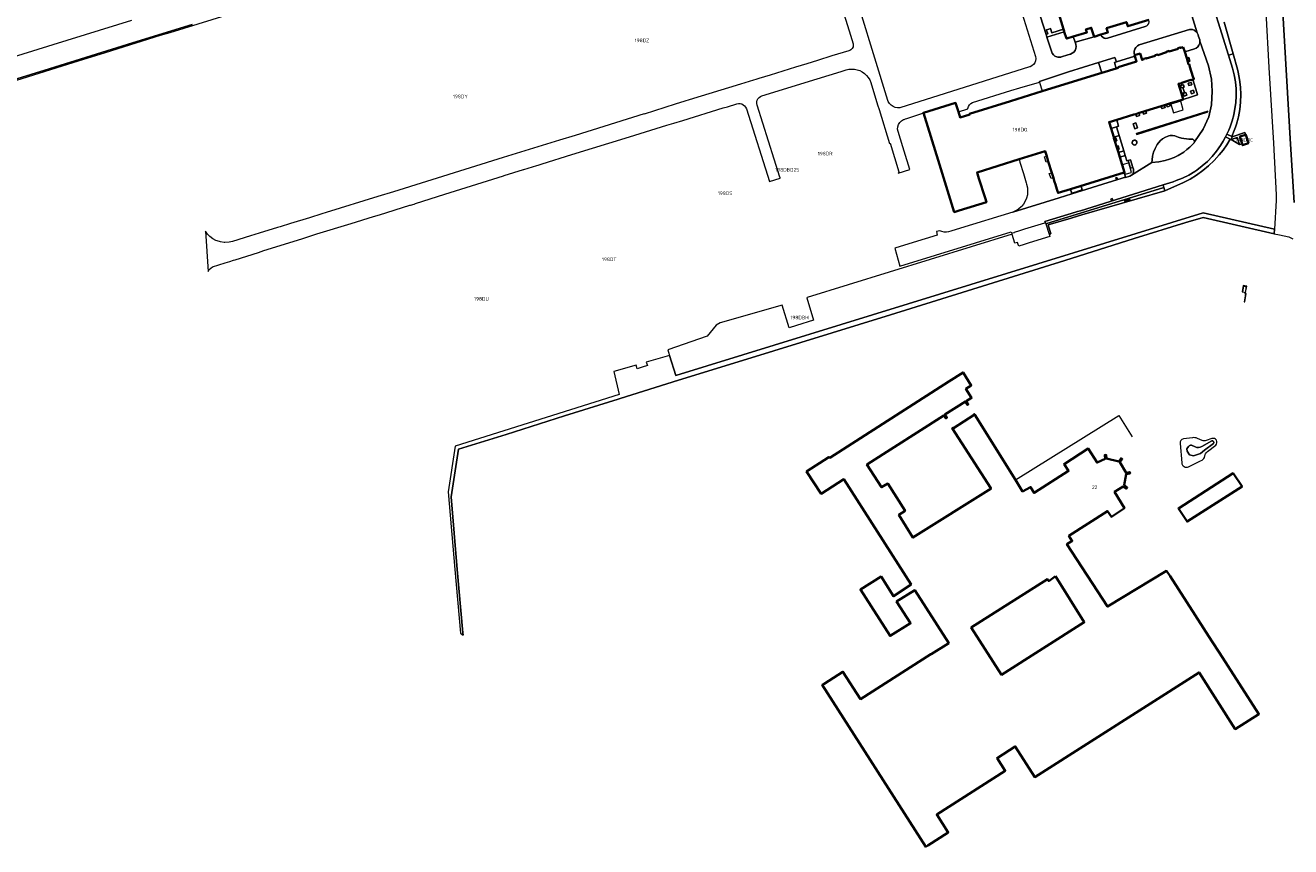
# Model space of a CAD drawing. Extents: x 150256 to 156914, y 461459 to 469481.
# Tile 3 of 256: x 152266 to 152740, y 461791 to 462099. Entities that reach past the tile are written whole.
import ezdxf
from ezdxf.enums import TextEntityAlignment as Align

# ---------------------------------------------------------------- set-up
doc = ezdxf.new("R2010")
doc.units = 0
doc.header["$LTSCALE"] = 0.75
for name, color, linetype, lineweight in [('B-RO-GK-BESCHOEIING-G', 251, 'GK-BESCHOEIING', 35), ('B-RO-GR-BEPLANTING_CULTUUR_BOSPLANTSOEN-GV', 251, 'CONTINUOUS', 18), ('B-RO-GR-BOS_GEMENGD-GV', 251, 'CONTINUOUS', 13), ('B-RO-GR-BOS_LOOF-GV', 251, 'CONTINUOUS', 13), ('B-RO-GR-GROENVOORZIENING-GV', 251, 'CONTINUOUS', 18), ('B-RO-IE-TERREINAFSCHEIDING_KUNSTMATIG_HEKWERK-G', 251, 'IE-TERREINAFSCHEIDING-KUNSTMATIG', 18), ('B-RO-IE-TERREINAFSCHEIDING_KUNSTMATIG_MUUR-G', 251, 'IE-TERREINAFSCHEIDING-KUNSTMATIG-DICHT', 18), ('B-RO-IE-TERREINAFSCHEIDING_KUNSTMATIG_MUUR-GV', 251, 'CONTINUOUS', 18), ('B-RO-OG-BEBOUWING-GV', 6, 'CONTINUOUS', 35), ('B-RO-OG-BEBOUWING-T18', 1, 'CONTINUOUS', 18), ('B-RO-OG-BEBOUWING_OVERBOUWING-GV', 251, 'CONTINUOUS', 18), ('B-RO-OG-WATER-GV', 251, 'CONTINUOUS', 18), ('B-RO-OG-WATER_SLOOT-GV', 251, 'CONTINUOUS', 18), ('B-RO-VH-VERHARDING_GESLOTEN-GV', 251, 'CONTINUOUS', 18), ('B-RO-VH-VERHARDING_OPEN-GV', 251, 'CONTINUOUS', 18)]:
    doc.layers.add(name, color=color, linetype=linetype, lineweight=lineweight)
doc.styles.add('NLCS-ISO-M200-T18', font='NLCS-ISO.ttf', dxfattribs={"height": 360})
doc.linetypes.add('GK-BESCHOEIING', pattern='A,30,-5,[1,NLCS.SHX,S=1,R=0,X=0,Y=0],-5', length=40)
doc.linetypes.add('IE-TERREINAFSCHEIDING-KUNSTMATIG', pattern='A,4,[82,NLCS.SHX,S=0.75,R=90,X=0,Y=0],4,-2', length=10)
doc.linetypes.add('IE-TERREINAFSCHEIDING-KUNSTMATIG-DICHT', pattern='A,8,-1,[82,NLCS.SHX,S=0.75,R=90,X=0,Y=0],-1', length=10)

msp = doc.modelspace()

# ---------------------------------------------------------------- linework, layer by layer
at = {"layer": 'B-RO-GK-BESCHOEIING-G'}
msp.add_lwpolyline([(152718.359, 461930.624), (152697.813, 461917.404), (152701.054, 461912.441), (152721.669, 461925.636)], close=True, dxfattribs=at)
at = {"layer": 'B-RO-GR-BEPLANTING_CULTUUR_BOSPLANTSOEN-GV'}
msp.add_lwpolyline([(152735.271, 462131.386), (152739.871, 462053.95), (152741.152, 462032.154)], dxfattribs=at)
at = {"layer": 'B-RO-GR-BOS_GEMENGD-GV'}
for points in [[(152648.11, 462024.122), (152649.334, 462020.199), (152649.938, 462020.379), (152648.95, 462023.699), (152657.562, 462026.297), (152660.395, 462027.152), (152661.564, 462027.487), (152692.76, 462036.43), (152692.345, 462037.751)], [(152678.042, 462032.987), (152678.174, 462032.601), (152677.773, 462032.495), (152677.639, 462032.887)], [(152679.001, 462032.779), (152678.416, 462032.562), (152678.223, 462033.182), (152678.776, 462033.36)], [(152679.659, 462033.046), (152679.263, 462032.927), (152679.08, 462033.339), (152679.522, 462033.468)]]:
    msp.add_lwpolyline(points, close=True, dxfattribs=at)
at = {"layer": 'B-RO-GR-BOS_LOOF-GV'}
for points in [[(152741.152, 462032.154), (152739.871, 462053.95), (152735.271, 462131.386)], [(152715.003, 462099.713), (152718.352, 462087.923), (152719.991, 462082.076), (152720.256, 462080.946), (152720.757, 462078.19), (152721.061, 462075.406), (152721.165, 462072.606), (152721.069, 462069.806), (152720.774, 462067.021), (152720.281, 462064.263), (152720.185, 462063.803), (152719.571, 462061.436), (152719.218, 462060.423), (152718.766, 462059.127), (152717.775, 462056.892), (152717.944, 462056.728), (152722.718, 462058.34), (152723.004, 462057.488), (152723.099, 462057.518), (152724.084, 462054.323), (152721.855, 462053.611), (152721.687, 462054.155), (152720.755, 462053.904), (152717.62, 462055.728), (152717.539, 462055.702), (152717.243, 462055.865), (152715.99, 462053.764), (152714.569, 462051.773), (152713.061, 462049.982), (152711.149, 462047.869), (152709.094, 462045.896), (152706.905, 462044.072), (152704.593, 462042.405), (152702.171, 462040.905), (152699.691, 462039.599), (152692.76, 462036.43), (152661.564, 462027.487), (152660.395, 462027.152), (152657.562, 462026.297), (152648.95, 462023.699), (152649.938, 462020.379), (152649.334, 462020.199), (152649.599, 462019.35), (152641.889, 462017), (152639.963, 462016.419), (152637.923, 462015.782), (152637.758, 462016.31), (152637.503, 462017.126), (152636.521, 462016.82), (152635.478, 462020.164), (152635.476, 462020.169), (152635.46, 462020.219), (152558.637, 461996.423), (152558.538, 461996.392), (152561.046, 461988.034), (152554.582, 461985.947), (152551.949, 461985.097), (152549.283, 461993.588), (152526.057, 461986.995), (152524.559, 461986.088), (152521.095, 461981.963), (152506.359, 461976.912), (152506.643, 461975.984), (152507.038, 461974.695), (152509.341, 461967.172), (152707.075, 462028.253), (152733.843, 462022.079), (152733.758, 462020.417), (152733.757, 462020.405), (152735.693, 462020.005), (152739.145, 462019.271), (152740.73, 462018.544)]]:
    msp.add_lwpolyline(points, dxfattribs=at)
at = {"layer": 'B-RO-GR-GROENVOORZIENING-GV'}
for points in [[(152708.256, 462114.221), (152716.591, 462087.337), (152718.352, 462087.923), (152715.003, 462099.713)], [(152646.159, 462101.804), (152648.24, 462095.131), (152648.841, 462095.321), (152648.367, 462096.796), (152648.345, 462096.865), (152648.338, 462096.888), (152649.227, 462097.151), (152649.866, 462097.359), (152650.368, 462095.787), (152654.744, 462097.135), (152652.551, 462104.182)]]:
    msp.add_lwpolyline(points, dxfattribs=at)
for points in [[(152685.936, 462098.392), (152686.397, 462098.773), (152686.708, 462099.283), (152686.834, 462099.868), (152686.761, 462100.461), (152686.699, 462100.675), (152678.8, 462098.203), (152678.307, 462099.777), (152670.885, 462097.473), (152671.372, 462095.904), (152668.703, 462095.08), (152669.02, 462094.515), (152669.463, 462094.06), (152670.025, 462093.765), (152670.651, 462093.658), (152671.28, 462093.749), (152685.376, 462098.183)], [(152655.041, 462096.18), (152648.543, 462094.178), (152648.537, 462094.176), (152650.188, 462088.885), (152650.473, 462088.161), (152650.932, 462087.534), (152651.535, 462087.043), (152652.243, 462086.722), (152652.604, 462086.661), (152653.01, 462086.591), (152653.784, 462086.66), (152654.005, 462086.717), (152656.413, 462087.495), (152657.346, 462087.796), (152658.038, 462088.087), (152658.629, 462088.55), (152659.078, 462089.151), (152659.353, 462089.85), (152659.435, 462090.596), (152659.356, 462091.316), (152659.315, 462091.502), (152659.101, 462092.22), (152658.387, 462094.337), (152656.02, 462093.609), (152655.865, 462093.561)], [(152705.082, 462090.494), (152705.524, 462091.105), (152705.79, 462091.81), (152705.863, 462092.561), (152705.785, 462093.129), (152705.377, 462094.434), (152705.186, 462095.046), (152704.868, 462095.729), (152704.381, 462096.305), (152703.761, 462096.734), (152703.051, 462096.986), (152702.299, 462097.042), (152701.999, 462097.009), (152683.154, 462091.197), (152682.469, 462090.832), (152681.9, 462090.305), (152681.483, 462089.65), (152681.247, 462088.911), (152681.207, 462088.136), (152681.372, 462087.385), (152681.395, 462087.325), (152683.41, 462087.984), (152684.185, 462085.615), (152684.839, 462085.818), (152684.785, 462085.994), (152685.712, 462086.28), (152685.767, 462086.106), (152689.136, 462087.15), (152689.075, 462087.333), (152689.974, 462087.61), (152690.035, 462087.427), (152693.366, 462088.461), (152693.307, 462088.644), (152694.231, 462088.939), (152694.297, 462088.75), (152697.657, 462089.791), (152697.597, 462089.982), (152698.494, 462090.265), (152698.553, 462090.074), (152699.638, 462090.405), (152700.179, 462088.651), (152703.805, 462089.715), (152704.495, 462090.019)], [(152718.766, 462059.127), (152719.218, 462060.423), (152719.571, 462061.436), (152720.185, 462063.803), (152720.281, 462064.263), (152720.774, 462067.021), (152721.069, 462069.806), (152721.165, 462072.606), (152721.061, 462075.406), (152720.757, 462078.19), (152720.256, 462080.946), (152719.991, 462082.076), (152718.352, 462087.923), (152716.591, 462087.337), (152718.1, 462082.478), (152718.732, 462079.935), (152719.169, 462077.351), (152719.407, 462074.741), (152719.446, 462072.121), (152719.285, 462069.506), (152719.005, 462067.379), (152718.599, 462065.036), (152717.998, 462062.735), (152717.205, 462060.493), (152716.657, 462059.218), (152715.969, 462057.73), (152717.775, 462056.892)], [(152695.545, 462057.277), (152694.658, 462057.229), (152694.194, 462057.124), (152692.983, 462056.648), (152691.894, 462056.02), (152690.934, 462055.224), (152689.826, 462053.876), (152689.033, 462052.418), (152688.479, 462051.014), (152688.091, 462049.5), (152687.925, 462048.133), (152687.886, 462047.059), (152690.452, 462047.389), (152692.872, 462047.875), (152694.44, 462048.337), (152696.157, 462048.964), (152697.737, 462049.722), (152699.794, 462050.995), (152701.02, 462051.933), (152702.062, 462052.864), (152702.906, 462053.696), (152703.751, 462054.527), (152703.856, 462054.91), (152703.733, 462055.35), (152703.496, 462055.662), (152703.181, 462055.896), (152701.744, 462055.887), (152699.01, 462056.303), (152697.725, 462056.646), (152696.419, 462057.126)], [(152717.243, 462055.865), (152715.464, 462056.731), (152714.554, 462055.082), (152713.569, 462053.476), (152712.091, 462051.37), (152710.454, 462049.384), (152708.668, 462047.532), (152706.744, 462045.824), (152704.693, 462044.271), (152703.924, 462043.75), (152701.71, 462042.427), (152699.4, 462041.279), (152697.008, 462040.313), (152695.84, 462039.918), (152692.039, 462038.727), (152692.345, 462037.751), (152692.76, 462036.43), (152699.691, 462039.599), (152702.171, 462040.905), (152704.593, 462042.405), (152706.905, 462044.072), (152709.094, 462045.896), (152711.149, 462047.869), (152713.061, 462049.982), (152714.569, 462051.773), (152715.99, 462053.764)], [(152719.869, 462056.464), (152717.62, 462055.728), (152720.755, 462053.904)], [(152675.06, 462040.723), (152677.955, 462041.599), (152677.416, 462043.357), (152668.229, 462040.5), (152657.349, 462037.126), (152657.871, 462035.339)], [(152674.617, 462040.629), (152674.386, 462041.326), (152674.764, 462041.463), (152675.06, 462040.723)], [(152692.345, 462037.751), (152692.039, 462038.727), (152661.1, 462029.048), (152659.925, 462028.681), (152659.188, 462028.459), (152647.776, 462025.016), (152647.924, 462024.525), (152647.979, 462024.542), (152648.11, 462024.122)], [(152657.392, 462037.014), (152661.353, 462038.203), (152661.73, 462036.836), (152660.288, 462036.385), (152659.247, 462036.045), (152657.818, 462035.624)], [(152707.075, 462028.253), (152509.341, 461967.172), (152507.038, 461974.695), (152498.336, 461972.201), (152498.723, 461970.974), (152496.816, 461970.377), (152494.909, 461969.78), (152494.492, 461971.099), (152486.218, 461968.728), (152488.197, 461960.101), (152426.692, 461940.744), (152424.05, 461923.663), (152426.554, 461894.442), (152428.662, 461870.64), (152429.638, 461869.814), (152429.558, 461870.719), (152427.451, 461894.52), (152425.118, 461921.738), (152427.872, 461939.543), (152445.754, 461945.126), (152467.639, 461952.099), (152487.817, 461958.371), (152488.542, 461958.599), (152510.356, 461965.456), (152534.349, 461972.904), (152589.9, 461990.008), (152655.206, 462010.356), (152681.185, 462018.57), (152700.571, 462024.556), (152707.133, 462026.546), (152733.757, 462020.405), (152733.758, 462020.417), (152733.843, 462022.079)]]:
    msp.add_lwpolyline(points, close=True, dxfattribs=at)
at = {"layer": 'B-RO-IE-TERREINAFSCHEIDING_KUNSTMATIG_HEKWERK-G'}
for points in [[(152703.984, 462305.201), (152719.332, 462305.138), (152729.049, 462132.038), (152730.596, 462103.451), (152731.754, 462082.79), (152733.421, 462054.429), (152734.462, 462034.953), (152734.397, 462032.902), (152733.843, 462022.079)], [(152661.353, 462038.203), (152657.392, 462037.014)], [(152657.392, 462037.014), (152657.818, 462035.624), (152659.247, 462036.045)], [(152659.247, 462036.045), (152660.288, 462036.385)], [(152660.288, 462036.385), (152661.73, 462036.836), (152661.353, 462038.203)], [(152733.758, 462020.417), (152733.757, 462020.405), (152707.133, 462026.546), (152700.571, 462024.556), (152681.185, 462018.57), (152655.206, 462010.356), (152589.9, 461990.008), (152534.349, 461972.904), (152510.356, 461965.456), (152488.542, 461958.599), (152487.817, 461958.371), (152467.639, 461952.099), (152445.754, 461945.126), (152427.872, 461939.543), (152425.118, 461921.738), (152427.451, 461894.52), (152429.558, 461870.719), (152429.638, 461869.814)], [(152707.133, 462026.546), (152681.185, 462018.57), (152672.214, 462015.733)], [(152733.843, 462022.079), (152733.758, 462020.417)], [(152727.557, 462021.835), (152727.795, 462021.776), (152733.412, 462020.472), (152733.454, 462020.475)], [(152733.412, 462020.472), (152733.414, 462020.484)], [(152721.895, 461998.572), (152722.773, 461998.416)]]:
    msp.add_lwpolyline(points, dxfattribs=at)
at = {"layer": 'B-RO-IE-TERREINAFSCHEIDING_KUNSTMATIG_MUUR-G'}
msp.add_lwpolyline([(152636.701, 461928.071), (152675.473, 461952.241), (152680.499, 461944.178)], dxfattribs=at)
at = {"layer": 'B-RO-IE-TERREINAFSCHEIDING_KUNSTMATIG_MUUR-GV'}
msp.add_lwpolyline([(152722.986, 461998.384), (152723.397, 462000.702), (152722.098, 462000.933), (152721.685, 461998.609), (152721.895, 461998.572), (152722.271, 462000.691), (152723.149, 462000.535), (152722.773, 461998.416), (152722.685, 461997.919), (152722.996, 461997.864), (152722.47, 461994.895), (152722.674, 461994.859), (152723.237, 461998.029), (152722.933, 461998.083)], close=True, dxfattribs=at)
at = {"layer": 'B-RO-OG-BEBOUWING-GV'}
msp.add_lwpolyline([(152652.551, 462104.182), (152654.744, 462097.135), (152654.999, 462096.314), (152655.041, 462096.18), (152655.865, 462093.561), (152656.02, 462093.609), (152658.387, 462094.337), (152663.479, 462095.903), (152663.106, 462097.043), (152665.128, 462097.657), (152666.184, 462094.302), (152668.703, 462095.08), (152671.372, 462095.904), (152670.885, 462097.473), (152678.307, 462099.777), (152678.8, 462098.203), (152686.699, 462100.675)], dxfattribs=at)
for points in [[(152699.638, 462090.405), (152698.553, 462090.074), (152698.494, 462090.265), (152697.597, 462089.982), (152697.657, 462089.791), (152694.297, 462088.75), (152694.231, 462088.939), (152693.307, 462088.644), (152693.366, 462088.461), (152690.035, 462087.427), (152689.974, 462087.61), (152689.075, 462087.333), (152689.136, 462087.15), (152685.767, 462086.106), (152685.712, 462086.28), (152684.785, 462085.994), (152684.839, 462085.818), (152684.185, 462085.615), (152683.41, 462087.984), (152681.395, 462087.325), (152681.488, 462087.041), (152682.157, 462084.996), (152675.231, 462082.824), (152675.277, 462082.671), (152674.482, 462082.424), (152669.095, 462080.75), (152666.6, 462079.975), (152646.771, 462073.833), (152634.867, 462070.145), (152619.493, 462065.424), (152619.579, 462065.147), (152615.96, 462064.023), (152615.317, 462066.091), (152614.262, 462069.49), (152602.226, 462065.752), (152602.708, 462064.169), (152607.729, 462047.976), (152612.751, 462031.786), (152613.773, 462028.496), (152615.583, 462029.068), (152625.806, 462032.237), (152625.314, 462033.838), (152623.04, 462041.168), (152622.52, 462042.847), (152622.34, 462043.427), (152638.075, 462048.305), (152647.865, 462051.339), (152648.432, 462049.499), (152649.042, 462047.517), (152650.345, 462043.29), (152650.929, 462041.392), (152651.128, 462040.747), (152651.399, 462039.868), (152651.705, 462038.875), (152651.977, 462037.99), (152652.231, 462037.169), (152652.481, 462036.356), (152652.689, 462035.681), (152657.349, 462037.126), (152668.229, 462040.5), (152677.416, 462043.357), (152677.567, 462043.404), (152675.827, 462049.136), (152675.308, 462050.848), (152674.959, 462051.998), (152674.603, 462053.17), (152674.014, 462055.108), (152673.659, 462056.28), (152673.55, 462056.639), (152672.557, 462059.909), (152671.839, 462062.276), (152674.676, 462063.151), (152681.053, 462065.116), (152681.078, 462065.062), (152681.786, 462065.281), (152683.086, 462065.683), (152684.521, 462066.128), (152685.623, 462066.469), (152691.334, 462068.236), (152692.57, 462068.619), (152693.328, 462068.853), (152694.504, 462069.217), (152699.612, 462070.798), (152698.921, 462073.016), (152697.803, 462076.604), (152699.023, 462076.927), (152699.129, 462076.955), (152699.084, 462077.05), (152702.418, 462078.106), (152702.47, 462077.979), (152703.219, 462078.204), (152703.583, 462078.314), (152703.545, 462078.434), (152703.266, 462079.334), (152702.147, 462082.934), (152702.087, 462083.124), (152701.828, 462083.954), (152701.646, 462083.896), (152701.327, 462084.927), (152700.903, 462086.304), (152700.179, 462088.651)], [(152724.084, 462054.323), (152723.099, 462057.518), (152723.004, 462057.488), (152720.87, 462056.806), (152721.687, 462054.155), (152721.855, 462053.611)], [(152694.661, 461891.942), (152693.39, 461893.915), (152671.283, 461880.539), (152655.989, 461903.913), (152657.654, 461904.917), (152657.996, 461905.123), (152656.75, 461907.082), (152671.232, 461916.41), (152672.661, 461914.195), (152677.538, 461917.537), (152673.853, 461923.661), (152677.141, 461925.631), (152678.316, 461924.802), (152678.621, 461925.235), (152677.446, 461926.064), (152678.278, 461930.244), (152679.68, 461930.483), (152679.591, 461931.006), (152678.189, 461930.767), (152675.877, 461934.698), (152676.726, 461935.856), (152676.299, 461936.169), (152675.45, 461935.012), (152670.894, 461936.066), (152670.745, 461937.47), (152670.218, 461937.415), (152670.367, 461936.01), (152667.29, 461934.564), (152664.011, 461939.81), (152654.971, 461934.028), (152656.604, 461931.475), (152643.699, 461923.218), (152642.37, 461925.382), (152639.376, 461923.786), (152636.701, 461928.071), (152621.431, 461952.53), (152621.3, 461952.74), (152621.125, 461952.628), (152621.238, 461952.451), (152613.521, 461947.478), (152613.407, 461947.654), (152613.049, 461947.423), (152627.449, 461925.032), (152627.559, 461924.861), (152598.303, 461906.431), (152593.034, 461915.026), (152595.367, 461916.524), (152588.856, 461926.714), (152586.504, 461925.309), (152581.011, 461933.823), (152581.216, 461933.954), (152609.928, 461952.276), (152610.658, 461951.14), (152611.016, 461951.364), (152610.243, 461952.603), (152618.023, 461957.459), (152618.797, 461956.221), (152619.034, 461956.369), (152618.823, 461956.706), (152618.26, 461957.608), (152620.255, 461958.853), (152618.148, 461962.229), (152620.168, 461963.49), (152617.107, 461968.393), (152611.755, 461965.028), (152567.091, 461936.355), (152566.794, 461936.633), (152558.421, 461931.269), (152563.891, 461922.866), (152572.331, 461928.349), (152597.621, 461888.827), (152590.978, 461884.47), (152586.32, 461891.812), (152578.592, 461886.941), (152589.747, 461869.551), (152597.382, 461874.341), (152592.141, 461882.489), (152598.988, 461886.692), (152611.685, 461866.846), (152605.09, 461862.696), (152604.965, 461862.703), (152578.666, 461845.844), (152572.057, 461856.153), (152564.954, 461851.599), (152564.312, 461851.187), (152603.074, 461790.51), (152603.813, 461790.982), (152611.505, 461795.896), (152607.234, 461802.578), (152632.902, 461818.984), (152629.845, 461823.774), (152636.639, 461828.109), (152643.966, 461816.625), (152705.534, 461855.888), (152719.106, 461834.638), (152727.98, 461840.228), (152713.158, 461863.234), (152710.372, 461867.557)], [(152651.747, 461892.014), (152662.504, 461874.699), (152631.502, 461854.986), (152620.169, 461872.726), (152648.741, 461890.803), (152649.228, 461890.152)]]:
    msp.add_lwpolyline(points, close=True, dxfattribs=at)
at = {"layer": 'B-RO-OG-BEBOUWING_OVERBOUWING-GV'}
for points in [[(152695.987, 462065.774), (152699.623, 462066.828), (152698.657, 462070.157), (152694.905, 462069.037)], [(152677.889, 462042.687), (152680.257, 462043.424), (152679.166, 462047.019), (152676.8, 462046.276)]]:
    msp.add_lwpolyline(points, close=True, dxfattribs=at)
at = {"layer": 'B-RO-OG-WATER-GV'}
for points in [[(152701.596, 461940.571), (152701, 461939.703), (152701.045, 461938.796), (152701.942, 461937.499), (152703.501, 461937.129), (152706.048, 461938.02), (152707.617, 461939.28), (152711.012, 461941.782)], [(152710.293, 461942.7), (152706.568, 461940.574)], [(152704.126, 461940.437), (152702.693, 461941.065)]]:
    msp.add_lwpolyline(points, dxfattribs=at)
for points in [[(152711.012, 461941.782, 0.7228986), (152710.293, 461942.7)], [(152702.693, 461941.065, 0.3613683), (152701.596, 461940.571)], [(152706.568, 461940.574, -0.2222572), (152704.126, 461940.437)]]:
    msp.add_lwpolyline(points, format="xyb", dxfattribs=at)
msp.add_lwpolyline([(152718.359, 461930.624), (152697.813, 461917.404), (152701.054, 461912.441), (152721.669, 461925.636)], close=True, dxfattribs=at)
at = {"layer": 'B-RO-OG-WATER_SLOOT-GV'}
for points in [[(152699.667, 461943.471, 0.374203), (152698.436, 461941.752)], [(152704.951, 461943.645, 0.1273505), (152703.032, 461943.908)], [(152708.187, 461942.863, -0.2141212), (152706.693, 461942.825)], [(152710.293, 461942.7, -0.7228986), (152711.012, 461941.782)], [(152711.797, 461941.1, 0.7958824), (152710.3, 461943.592)], [(152701.596, 461940.571, -0.3613683), (152702.693, 461941.065)], [(152704.126, 461940.437, 0.2222572), (152706.568, 461940.574)], [(152707.874, 461937.552, -0.1649327), (152708.675, 461938.75)], [(152699.028, 461934.485, 0.5223246), (152701.641, 461933.016)], [(152706.764, 461935.54, 0.1701781), (152707.529, 461936.428)]]:
    msp.add_lwpolyline(points, format="xyb", dxfattribs=at)
for points in [[(152698.436, 461941.752), (152699.028, 461934.485)], [(152703.032, 461943.908), (152699.667, 461943.471)], [(152711.012, 461941.782), (152707.617, 461939.28), (152706.048, 461938.02), (152703.501, 461937.129), (152701.942, 461937.499), (152701.045, 461938.796), (152701, 461939.703), (152701.596, 461940.571)], [(152706.693, 461942.825), (152704.951, 461943.645)], [(152706.568, 461940.574), (152710.293, 461942.7)], [(152710.3, 461943.592), (152708.187, 461942.863)], [(152702.693, 461941.065), (152704.126, 461940.437)], [(152707.529, 461936.428), (152707.874, 461937.552)], [(152708.675, 461938.75), (152711.797, 461941.1)], [(152701.641, 461933.016), (152706.13, 461935.224), (152706.764, 461935.54)]]:
    msp.add_lwpolyline(points, dxfattribs=at)
at = {"layer": 'B-RO-VH-VERHARDING_GESLOTEN-GV'}
for points in [[(152255.427, 462075.9), (152279.418, 462083.31), (152285.516, 462085.193), (152295.589, 462088.325), (152316.157, 462094.863), (152319.811, 462095.926), (152377.598, 462113.853)], [(152305.334, 462100.374), (152275.855, 462091.209), (152234.325, 462078.419)], [(152328.108, 462098.906), (152305.755, 462091.976), (152274.502, 462082.292), (152243.25, 462072.608)], [(152243.25, 462072.608), (152274.502, 462082.292), (152305.755, 462091.976), (152328.108, 462098.906)]]:
    msp.add_lwpolyline(points, dxfattribs=at)
for points in [[(152674.482, 462082.424), (152673.805, 462084.618), (152674.545, 462084.851), (152674.025, 462086.492), (152667.859, 462084.56), (152669.095, 462080.75)], [(152675.277, 462082.671), (152675.231, 462082.824), (152682.157, 462084.996), (152681.488, 462087.041), (152674.545, 462084.851), (152673.805, 462084.618), (152674.482, 462082.424)], [(152701.327, 462084.927), (152702.142, 462085.176), (152701.737, 462086.514), (152700.903, 462086.304)], [(152698.921, 462073.016), (152700.052, 462073.375), (152699.508, 462075.251), (152698.858, 462075.06), (152698.61, 462076.017), (152699.24, 462076.178), (152699.023, 462076.927), (152697.803, 462076.604)], [(152698.921, 462073.016), (152699.612, 462070.798), (152702.732, 462071.695), (152705.018, 462072.448), (152704.764, 462073.395), (152703.219, 462078.204), (152702.47, 462077.979), (152702.418, 462078.106), (152699.084, 462077.05), (152699.129, 462076.955), (152699.023, 462076.927), (152699.24, 462076.178), (152699.696, 462076.295), (152699.996, 462075.395), (152699.508, 462075.251), (152700.052, 462073.375)], [(152701.71, 462075.939), (152701.5, 462076.837), (152702.552, 462077.164), (152702.812, 462076.279)], [(152699.91, 462071.992), (152699.6, 462073.03), (152700.634, 462073.326), (152700.904, 462072.324)], [(152702.708, 462072.912), (152702.398, 462073.929), (152703.463, 462074.229), (152703.764, 462073.186)], [(152683.086, 462065.683), (152681.786, 462065.281), (152682.097, 462064.398), (152682.123, 462064.407), (152683.275, 462064.804)], [(152684.521, 462066.128), (152684.777, 462065.258), (152685.9, 462065.62), (152685.623, 462066.469)], [(152691.712, 462067.426), (152692.813, 462067.754), (152692.57, 462068.619), (152691.334, 462068.236), (152691.556, 462067.38), (152691.651, 462067.408)], [(152694.504, 462069.217), (152693.328, 462068.853), (152693.585, 462067.966), (152694.033, 462068.101), (152694.741, 462068.315)], [(152672.557, 462059.909), (152674.645, 462060.508), (152675.386, 462060.745), (152674.676, 462063.151), (152671.839, 462062.276)], [(152681.44, 462059.798), (152682.449, 462060.137), (152681.841, 462061.948), (152680.803, 462061.589)], [(152674.014, 462055.108), (152674.688, 462055.255), (152674.347, 462056.427), (152673.659, 462056.28)], [(152680.443, 462054.722), (152680.474, 462054.298), (152680.693, 462053.933), (152681.052, 462053.707), (152681.476, 462053.667), (152681.871, 462053.823), (152682.154, 462054.14), (152682.25, 462054.416), (152682.224, 462054.84), (152682.01, 462055.208), (152681.653, 462055.438), (152681.23, 462055.483), (152680.833, 462055.333), (152680.546, 462055.019)], [(152717.944, 462056.728), (152717.775, 462056.892), (152715.969, 462057.73), (152715.464, 462056.731), (152717.243, 462055.865), (152717.539, 462055.702)], [(152674.959, 462051.998), (152675.625, 462052.142), (152675.284, 462053.315), (152674.603, 462053.17)], [(152678.968, 462047.844), (152679.828, 462045.012), (152680.77, 462045.269), (152679.904, 462048.16)], [(152674.617, 462040.629), (152675.06, 462040.723), (152674.764, 462041.463), (152674.386, 462041.326)], [(152672.931, 462033.585), (152672.498, 462033.377), (152672.736, 462032.927), (152673.17, 462033.087)], [(152678.174, 462032.601), (152678.042, 462032.987), (152677.639, 462032.887), (152677.773, 462032.495)], [(152679.001, 462032.779), (152678.776, 462033.36), (152678.223, 462033.182), (152678.416, 462032.562)], [(152679.659, 462033.046), (152679.522, 462033.468), (152679.08, 462033.339), (152679.263, 462032.927)]]:
    msp.add_lwpolyline(points, close=True, dxfattribs=at)
at = {"layer": 'B-RO-VH-VERHARDING_OPEN-GV'}
for points in [[(152628.626, 462137.022), (152644.228, 462086.885), (152644.338, 462086.094), (152644.248, 462085.3), (152643.965, 462084.552), (152643.506, 462083.898), (152642.9, 462083.378), (152642.183, 462083.024), (152641.922, 462082.946), (152593.416, 462067.678), (152592.528, 462067.609), (152591.647, 462067.74), (152590.818, 462068.063), (152590.081, 462068.562), (152589.473, 462069.214), (152589.026, 462069.984), (152588.894, 462070.326), (152583.959, 462086.202), (152578.592, 462103.714)], [(152565.683, 462124.553), (152574.385, 462096.485), (152575.883, 462091.653), (152575.941, 462091.189), (152575.828, 462090.511), (152575.525, 462089.893), (152575.059, 462089.387), (152574.583, 462089.088), (152574.233, 462088.985), (152567.843, 462087.089), (152562.52, 462085.421), (152562.527, 462085.399), (152558.489, 462084.151), (152558.487, 462084.158), (152554.299, 462082.846), (152554.282, 462082.841), (152549.469, 462081.368), (152544.738, 462079.912), (152540.529, 462078.616), (152539.442, 462078.282), (152538.493, 462077.99), (152533.673, 462076.506), (152514.383, 462070.572), (152512.807, 462070.087), (152509.199, 462068.965), (152501.443, 462066.553), (152497.509, 462065.295), (152497.499, 462065.326), (152471.662, 462057.29), (152465.785, 462055.49), (152446.267, 462049.462), (152444.678, 462048.966), (152403.563, 462036.156), (152397.689, 462034.347), (152378.282, 462028.364), (152376.688, 462027.871), (152372.014, 462026.414), (152365.006, 462024.23), (152361.091, 462023.011), (152360.131, 462022.71), (152353.154, 462020.563), (152349.936, 462019.578), (152343.266, 462017.535), (152341.973, 462017.23), (152340.296, 462017.127), (152340.023, 462017.14), (152338.713, 462017.324), (152337.445, 462017.703), (152336.966, 462017.902), (152335.8, 462018.538), (152334.742, 462019.341), (152333.816, 462020.294), (152333.044, 462021.375), (152333.042, 462021.37), (152333.042, 462021.366), (152334.081, 462006.242), (152334.477, 462006.934), (152335.032, 462007.508), (152335.711, 462007.927), (152340.456, 462009.437), (152342.156, 462009.978), (152343.618, 462010.443), (152344.253, 462010.645), (152352.893, 462013.395), (152354.965, 462014.052), (152369.17, 462018.525), (152374.871, 462020.315), (152387.749, 462024.282), (152396.108, 462026.857), (152398.27, 462027.523), (152409.745, 462031.059), (152409.902, 462031.107), (152411.266, 462031.524), (152411.842, 462031.708), (152422.801, 462035.204), (152444.805, 462042.138), (152445.019, 462042.205), (152452.292, 462044.466), (152452.422, 462044.506), (152457.248, 462046.004), (152457.799, 462046.175), (152459.35, 462046.658), (152470.408, 462050.116), (152492.053, 462056.746), (152504.083, 462060.461), (152506.054, 462061.07), (152508.699, 462061.828), (152511.992, 462062.873), (152527.186, 462067.557), (152528.738, 462068.013), (152532.221, 462069.085), (152532.844, 462069.226), (152533.483, 462069.222), (152534.105, 462069.076), (152534.678, 462068.793), (152535.173, 462068.389), (152535.564, 462067.884), (152535.832, 462067.304), (152544.48, 462040.004), (152548.569, 462041.228), (152548.472, 462041.639), (152548.421, 462041.656), (152539.902, 462068.606), (152539.767, 462069.212), (152539.773, 462069.833), (152539.919, 462070.436), (152540.196, 462070.992), (152540.592, 462071.47), (152541.085, 462071.847), (152541.651, 462072.104), (152562.356, 462078.489), (152571.32, 462081.253), (152573.238, 462081.823), (152574.254, 462082.059), (152575.293, 462082.151), (152576.335, 462082.097), (152577.359, 462081.898), (152578.346, 462081.558), (152579.275, 462081.084), (152580.129, 462080.485), (152580.891, 462079.772), (152581.546, 462078.96), (152582.081, 462078.064), (152582.485, 462077.103), (152585.053, 462068.744), (152585.577, 462067.046), (152589.513, 462054.276), (152589.715, 462054.34), (152593.011, 462043.675), (152593.014, 462043.423), (152592.897, 462043.199), (152592.69, 462043.055), (152597.147, 462044.458), (152595.006, 462051.372), (152593.116, 462057.474), (152592.49, 462059.577), (152592.603, 462060.473), (152592.91, 462061.323), (152593.396, 462062.084), (152594.036, 462062.721), (152594.801, 462063.201), (152595.01, 462063.295), (152595.535, 462063.451), (152596.051, 462063.605), (152601.192, 462065.38), (152602.226, 462065.752), (152614.262, 462069.49), (152615.317, 462066.091), (152618.866, 462067.232), (152618.882, 462067.397), (152619.074, 462068.114), (152619.449, 462068.755), (152619.981, 462069.273), (152620.632, 462069.631), (152635.034, 462074.104), (152638.328, 462075.086), (152645.684, 462077.279), (152645.68, 462077.543), (152656.648, 462081.066), (152667.859, 462084.56), (152674.025, 462086.492), (152674.545, 462084.851), (152681.488, 462087.041), (152681.395, 462087.325), (152681.372, 462087.385), (152681.207, 462088.136), (152681.247, 462088.911), (152681.483, 462089.65), (152681.9, 462090.305), (152682.469, 462090.832), (152683.154, 462091.197), (152701.999, 462097.009), (152702.299, 462097.042), (152703.051, 462096.986), (152703.761, 462096.734), (152704.381, 462096.305), (152704.868, 462095.729), (152701.896, 462105.47)], [(152701.896, 462105.47), (152704.868, 462095.729), (152705.186, 462095.046), (152705.377, 462094.434), (152705.785, 462093.129), (152705.863, 462092.561), (152709.077, 462083.377), (152710.179, 462078.357), (152710.424, 462073.827), (152710.179, 462068.685), (152709.2, 462064.278), (152707.118, 462059.625), (152703.856, 462054.91), (152703.751, 462054.527), (152702.906, 462053.696), (152702.062, 462052.864), (152701.02, 462051.933), (152699.794, 462050.995), (152697.737, 462049.722), (152696.157, 462048.964), (152694.44, 462048.337), (152692.872, 462047.875), (152690.452, 462047.389), (152687.886, 462047.059), (152680.28, 462042.351), (152679.56, 462041.953), (152678.001, 462041.449), (152677.955, 462041.599), (152675.06, 462040.723), (152657.871, 462035.339), (152653.148, 462033.859), (152635.743, 462028.541), (152616.179, 462022.529), (152612.442, 462021.396), (152611.65, 462021.145), (152610.828, 462021.024), (152609.998, 462021.037), (152609.18, 462021.183), (152608.396, 462021.458), (152607.081, 462021.184), (152607.341, 462019.882), (152598.339, 462017.153), (152591.499, 462014.978), (152593.429, 462008.19), (152635.163, 462021.174), (152635.342, 462020.6), (152636.201, 462020.868), (152636.322, 462020.906), (152636.3, 462020.977), (152638.34, 462021.613), (152640.262, 462022.2), (152647.753, 462024.536), (152647.771, 462024.477), (152647.924, 462024.525), (152647.776, 462025.016), (152659.188, 462028.459), (152659.925, 462028.681), (152661.1, 462029.048), (152692.039, 462038.727), (152695.84, 462039.918), (152697.008, 462040.313), (152699.4, 462041.279), (152701.71, 462042.427), (152703.924, 462043.75), (152704.693, 462044.271), (152706.744, 462045.824), (152708.668, 462047.532), (152710.454, 462049.384), (152712.091, 462051.37), (152713.569, 462053.476), (152714.554, 462055.082), (152715.464, 462056.731), (152715.969, 462057.73), (152716.657, 462059.218), (152717.205, 462060.493), (152717.998, 462062.735), (152718.599, 462065.036), (152719.005, 462067.379), (152719.285, 462069.506), (152719.446, 462072.121), (152719.407, 462074.741), (152719.169, 462077.351), (152718.732, 462079.935), (152718.1, 462082.478), (152716.591, 462087.337), (152708.256, 462114.221)], [(152686.397, 462098.773), (152685.936, 462098.392), (152685.376, 462098.183), (152671.28, 462093.749), (152670.651, 462093.658), (152670.025, 462093.765), (152669.463, 462094.06), (152669.02, 462094.515), (152668.703, 462095.08), (152666.184, 462094.302), (152659.101, 462092.22), (152659.315, 462091.502), (152659.356, 462091.316), (152659.435, 462090.596), (152659.353, 462089.85), (152659.078, 462089.151), (152658.629, 462088.55), (152658.038, 462088.087), (152657.346, 462087.796), (152656.413, 462087.495), (152654.005, 462086.717), (152653.784, 462086.66), (152653.01, 462086.591), (152652.604, 462086.661), (152652.243, 462086.722), (152651.535, 462087.043), (152650.932, 462087.534), (152650.473, 462088.161), (152650.188, 462088.885), (152648.537, 462094.176), (152648.233, 462095.129), (152648.24, 462095.131), (152646.159, 462101.804)]]:
    msp.add_lwpolyline(points, dxfattribs=at)
for points in [[(152649.866, 462097.359), (152649.227, 462097.151), (152648.338, 462096.888), (152648.345, 462096.865), (152648.367, 462096.796), (152648.841, 462095.321), (152648.24, 462095.131), (152648.233, 462095.129), (152648.537, 462094.176), (152648.543, 462094.178), (152655.041, 462096.18), (152654.999, 462096.314), (152654.744, 462097.135), (152650.368, 462095.787)], [(152666.184, 462094.302), (152665.128, 462097.657), (152663.106, 462097.043), (152663.479, 462095.903), (152658.387, 462094.337), (152659.101, 462092.22)], [(152703.856, 462054.91), (152707.118, 462059.625), (152709.2, 462064.278), (152710.179, 462068.685), (152710.424, 462073.827), (152710.179, 462078.357), (152709.077, 462083.377), (152705.863, 462092.561), (152705.79, 462091.81), (152705.524, 462091.105), (152705.082, 462090.494), (152704.495, 462090.019), (152703.805, 462089.715), (152700.179, 462088.651), (152700.903, 462086.304), (152701.737, 462086.514), (152702.142, 462085.176), (152701.327, 462084.927), (152701.646, 462083.896), (152701.828, 462083.954), (152702.087, 462083.124), (152702.147, 462082.934), (152703.266, 462079.334), (152703.545, 462078.434), (152703.583, 462078.314), (152703.219, 462078.204), (152704.764, 462073.395), (152705.018, 462072.448), (152702.732, 462071.695), (152699.612, 462070.798), (152694.504, 462069.217), (152694.741, 462068.315), (152694.033, 462068.101), (152693.585, 462067.966), (152693.328, 462068.853), (152692.57, 462068.619), (152692.813, 462067.754), (152691.712, 462067.426), (152691.651, 462067.408), (152691.556, 462067.38), (152691.334, 462068.236), (152685.623, 462066.469), (152685.9, 462065.62), (152684.777, 462065.258), (152684.521, 462066.128), (152683.086, 462065.683), (152683.275, 462064.804), (152682.123, 462064.407), (152682.097, 462064.398), (152681.786, 462065.281), (152681.078, 462065.062), (152681.053, 462065.116), (152674.676, 462063.151), (152675.386, 462060.745), (152674.645, 462060.508), (152675.616, 462057.255), (152677.345, 462051.491), (152677.869, 462049.773), (152678.499, 462047.685), (152678.968, 462047.844), (152679.904, 462048.16), (152680.77, 462045.269), (152680.954, 462044.595), (152681.033, 462043.777), (152680.797, 462042.99), (152680.28, 462042.351), (152687.886, 462047.059), (152687.925, 462048.133), (152688.091, 462049.5), (152688.479, 462051.014), (152689.033, 462052.418), (152689.826, 462053.876), (152690.934, 462055.224), (152691.894, 462056.02), (152692.983, 462056.648), (152694.194, 462057.124), (152694.658, 462057.229), (152695.545, 462057.277), (152696.419, 462057.126), (152697.725, 462056.646), (152699.01, 462056.303), (152701.744, 462055.887), (152703.181, 462055.896), (152703.496, 462055.662), (152703.733, 462055.35)], [(152666.6, 462079.975), (152669.095, 462080.75), (152667.859, 462084.56), (152656.648, 462081.066), (152645.68, 462077.543), (152645.684, 462077.279), (152646.771, 462073.833)], [(152699.508, 462075.251), (152699.996, 462075.395), (152699.696, 462076.295), (152699.24, 462076.178), (152698.61, 462076.017), (152698.858, 462075.06)], [(152701.71, 462075.939), (152702.812, 462076.279), (152702.552, 462077.164), (152701.5, 462076.837)], [(152699.91, 462071.992), (152700.904, 462072.324), (152700.634, 462073.326), (152699.6, 462073.03)], [(152702.708, 462072.912), (152703.764, 462073.186), (152703.463, 462074.229), (152702.398, 462073.929)], [(152708.628, 462065.993), (152682.171, 462057.653), (152682.05, 462058.023), (152708.794, 462066.405)], [(152682.171, 462057.653), (152708.628, 462065.993), (152708.794, 462066.405), (152682.05, 462058.023)], [(152673.55, 462056.639), (152675.616, 462057.255), (152674.645, 462060.508), (152672.557, 462059.909)], [(152682.449, 462060.137), (152681.44, 462059.798), (152680.803, 462061.589), (152681.841, 462061.948)], [(152675.308, 462050.848), (152677.345, 462051.491), (152675.616, 462057.255), (152673.55, 462056.639), (152673.659, 462056.28), (152674.347, 462056.427), (152674.688, 462055.255), (152674.014, 462055.108), (152674.603, 462053.17), (152675.284, 462053.315), (152675.625, 462052.142), (152674.959, 462051.998)], [(152681.052, 462053.707), (152680.693, 462053.933), (152680.474, 462054.298), (152680.443, 462054.722), (152680.546, 462055.019), (152680.833, 462055.333), (152681.23, 462055.483), (152681.653, 462055.438), (152682.01, 462055.208), (152682.224, 462054.84), (152682.25, 462054.416), (152682.154, 462054.14), (152681.871, 462053.823), (152681.476, 462053.667)], [(152720.87, 462056.806), (152723.004, 462057.488), (152722.718, 462058.34), (152717.944, 462056.728), (152717.539, 462055.702), (152717.62, 462055.728), (152719.869, 462056.464), (152720.755, 462053.904), (152721.687, 462054.155)], [(152653.148, 462033.859), (152657.871, 462035.339), (152657.349, 462037.126), (152652.689, 462035.681), (152652.481, 462036.356), (152652.231, 462037.169), (152651.977, 462037.99), (152651.705, 462038.875), (152651.399, 462039.868), (152651.128, 462040.747), (152650.929, 462041.392), (152650.046, 462041.074), (152649.415, 462043.013), (152650.345, 462043.29), (152649.042, 462047.517), (152648.176, 462047.234), (152647.617, 462049.206), (152648.432, 462049.499), (152647.865, 462051.339), (152638.075, 462048.305), (152638.402, 462047.24), (152639.698, 462042.957), (152640.736, 462039.528), (152640.908, 462038.959), (152641.194, 462037.669), (152641.282, 462036.35), (152641.171, 462035.033), (152640.862, 462033.748), (152640.382, 462032.562), (152639.69, 462031.463), (152639.069, 462030.749), (152638.837, 462030.482), (152637.845, 462029.644), (152636.735, 462028.968), (152635.743, 462028.541)], [(152675.827, 462049.136), (152677.869, 462049.773), (152677.345, 462051.491), (152675.308, 462050.848)], [(152675.827, 462049.136), (152677.567, 462043.404), (152677.416, 462043.357), (152677.955, 462041.599), (152678.001, 462041.449), (152679.56, 462041.953), (152680.28, 462042.351), (152680.797, 462042.99), (152681.033, 462043.777), (152680.954, 462044.595), (152680.77, 462045.269), (152679.828, 462045.012), (152678.968, 462047.844), (152678.499, 462047.685), (152677.869, 462049.773)], [(152660.288, 462036.385), (152661.73, 462036.836), (152661.353, 462038.203), (152657.392, 462037.014), (152657.818, 462035.624), (152659.247, 462036.045)], [(152672.498, 462033.377), (152672.931, 462033.585), (152673.17, 462033.087), (152672.736, 462032.927)]]:
    msp.add_lwpolyline(points, close=True, dxfattribs=at)

# ---------------------------------------------------------------- texts
at = {"layer": 'B-RO-OG-BEBOUWING-T18', "style": 'NLCS-ISO-M200-T18'}
for s, p in [('198DZ', (152496.722, 462092.909)), ('198DY', (152428.659, 462071.887)), ('198DQ', (152638.434, 462059.451)), ('198DBC', (152722.477, 462055.565)), ('198DR', (152565.383, 462050.457)), ('198DBD25', (152551.157, 462044.377)), ('198DS', (152527.879, 462035.583)), ('198DT', (152484.438, 462010.794)), ('198DU', (152436.539, 461995.964)), ('198DBH', (152555.769, 461988.971)), ('22', (152666.42, 461925.33))]:
    msp.add_text(s, height=1.35, dxfattribs=at).set_placement(p, align=Align.MIDDLE)

doc.saveas('drawing.dxf')
